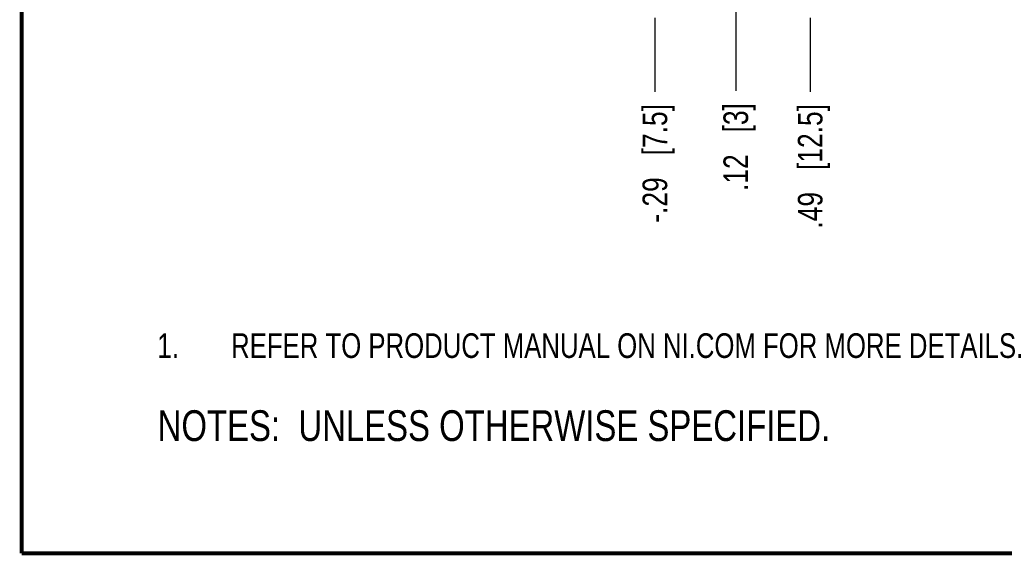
# Model space of a CAD drawing. Header units: inches. Extents: x 0.2 to 16.8, y 0.2 to 10.8.
# Tile 1 of 77: x 0.2 to 5.2, y 0.2 to 3. Entities that reach past the tile are written whole.
import ezdxf

# ---------------------------------------------------------------- set-up
doc = ezdxf.new("R2010")
doc.units = ezdxf.units.IN
doc.header["$LTSCALE"] = 0.935
doc.header["$MEASUREMENT"] = 0
doc.layers.get('0').update_dxf_attribs({"linetype": 'CONTINUOUS'})
doc.layers.add('DETAIL', color=7, linetype='CONTINUOUS')
doc.layers.add('DIMENSIONS', color=7, linetype='CONTINUOUS')
doc.styles.get("Standard").update_dxf_attribs({"font": 'txt', "width": 0.8})
doc.dimstyles.new('DIMSTYLE_1', dxfattribs={"dimtxt": 0.125, "dimasz": 0.18, "dimexe": 0.125, "dimexo": 0.0625, "dimgap": 0.09, "dimtad": 0, "dimtih": 1, "dimtoh": 1, "dimzin": 4, "dimdsep": 46, "dimtxsty": 'STANDARD', "dimblk": '_FILLED', "dimblk1": '_FILLED', "dimblk2": '_FILLED', "dimcen": 0.09, "dimadec": 0, "dimazin": 0, "dimtp": 0.01, "dimtm": 0.01, "dimtfac": 1, "dimtofl": 0, "dimtmove": 0, "dimatfit": 3, "dimldrblk": '_FILLED', "dimfxl": 1, "dimtolj": 1, "dimtzin": 4, "dimarcsym": 0})

# ---------------------------------------------------------------- blocks, each defined once
blk = doc.blocks.new('SYMBOL_16_BL0', base_point=(3.6751, 1.3124))
at = {"color": 2, "linetype": 'CONTINUOUS', "width": 0.8}
for s, p in [('1.', (0.9376, 1.2498)), ('REFER TO PRODUCT MANUAL ON NI.COM FOR MORE DETAILS.', (1.3125, 1.25))]:
    blk.add_text(s, height=0.125, dxfattribs=at).set_placement(p)
blk = doc.blocks.new('*D3')
at = {"layer": 'DIMENSIONS', "color": 2, "linetype": 'CONTINUOUS'}
blk.add_line((4.2509, 2.9757), (4.2509, 2.6007), dxfattribs=at)
at = {"layer": 'DIMENSIONS', "color": 2, "linetype": 'CONTINUOUS', "insert": (4.1884, 2.5382), "char_height": 0.125, "width": 1.025, "attachment_point": 3, "rotation": 90, "line_spacing_factor": 0.9}
blk.add_mtext('.49{\\Ftxt.shx;\\W1.000000;\\H0.125000; }[12.5]', dxfattribs=at)
blk = doc.blocks.new('_FILLED')
at = {"color": 0, "linetype": 'BYBLOCK'}
blk.add_solid([(0, 0), (-1, 0.174), (-1, -0.174)], dxfattribs=at)
blk = doc.blocks.new('*D4')
at = {"layer": 'DIMENSIONS', "color": 2, "linetype": 'CONTINUOUS'}
blk.add_line((3.4629, 2.9757), (3.4629, 2.6007), dxfattribs=at)
at = {"layer": 'DIMENSIONS', "color": 2, "linetype": 'CONTINUOUS', "insert": (3.4004, 2.5382), "char_height": 0.125, "width": 1.025, "attachment_point": 3, "rotation": 90, "line_spacing_factor": 0.9}
blk.add_mtext('-.29{\\Ftxt.shx;\\W1.000000;\\H0.125000; }[7.5]', dxfattribs=at)
blk = doc.blocks.new('*D17')
at = {"layer": 'DIMENSIONS', "color": 2, "linetype": 'CONTINUOUS'}
blk.add_line((3.8734, 5.2781), (3.8734, 2.6057), dxfattribs=at)
at = {"layer": 'DIMENSIONS', "color": 2, "linetype": 'CONTINUOUS', "insert": (3.8109, 2.5432), "char_height": 0.125, "width": 0.725, "attachment_point": 3, "rotation": 90, "line_spacing_factor": 0.9}
blk.add_mtext('.12{\\Ftxt.shx;\\W1.000000;\\H0.125000; }[3]', dxfattribs=at)
blk = doc.blocks.new('SYMBOL_4_BL1', base_point=(3.1241, 0.9065))
at = {"layer": 'DETAIL', "color": 2, "linetype": 'CONTINUOUS', "width": 0.8}
blk.add_text('NOTES:  UNLESS OTHERWISE SPECIFIED.', height=0.156, dxfattribs=at).set_placement((0.9401, 0.8285))

msp = doc.modelspace()

# ---------------------------------------------------------------- linework, layer by layer
at = {"color": 7, "linetype": 'CONTINUOUS', "const_width": 0.02}
for points in [[(0.25, 10.7586), (0.25, 0.2586)], [(0.25, 0.2586), (16.75, 0.2586)]]:
    msp.add_lwpolyline(points, dxfattribs=at)

# ---------------------------------------------------------------- block references
at = {"color": 2, "linetype": 'CONTINUOUS'}
msp.add_blockref('SYMBOL_16_BL0', (3.6751, 1.3124), dxfattribs=at)
at = {"layer": 'DETAIL', "color": 2, "linetype": 'CONTINUOUS'}
msp.add_blockref('SYMBOL_4_BL1', (3.1241, 0.9065), dxfattribs=at)

# ---------------------------------------------------------------- dimensions: what is measured, and where the dimension line sits
at = {"layer": 'DIMENSIONS', "color": 2, "linetype": 'CONTINUOUS'}
for feature_location, offset, origin, picture, middle in [((3.8734, 5.2781), (0, -2.6724), (3.7569, 5.3406), '*D17', (3.8734, 2.1807)), ((4.2509, 2.9757), (0, -0.375), (3.7569, 3.0382), '*D3', (4.2509, 2.0257))]:
    dim = msp.add_ordinate_dim(feature_location=feature_location, offset=offset, dtype=1, origin=origin, dimstyle='DIMSTYLE_1', override={"dimtad": 1, "dimtih": 0, "dimtoh": 0}, dxfattribs=at)
    dim.commit()
    dim.dimension.update_dxf_attribs({"geometry": picture, "text_midpoint": middle})
dim = msp.add_ordinate_dim(feature_location=(3.4629, 2.9757), offset=(0, -0.375), dtype=1, origin=(3.7569, 3.0382), text='-<>', dimstyle='DIMSTYLE_1', override={"dimtad": 1, "dimtih": 0, "dimtoh": 0}, dxfattribs=at)
dim.commit()
dim.dimension.update_dxf_attribs({"geometry": '*D4', "text_midpoint": (3.4629, 2.0257)})

doc.saveas('drawing.dxf')
